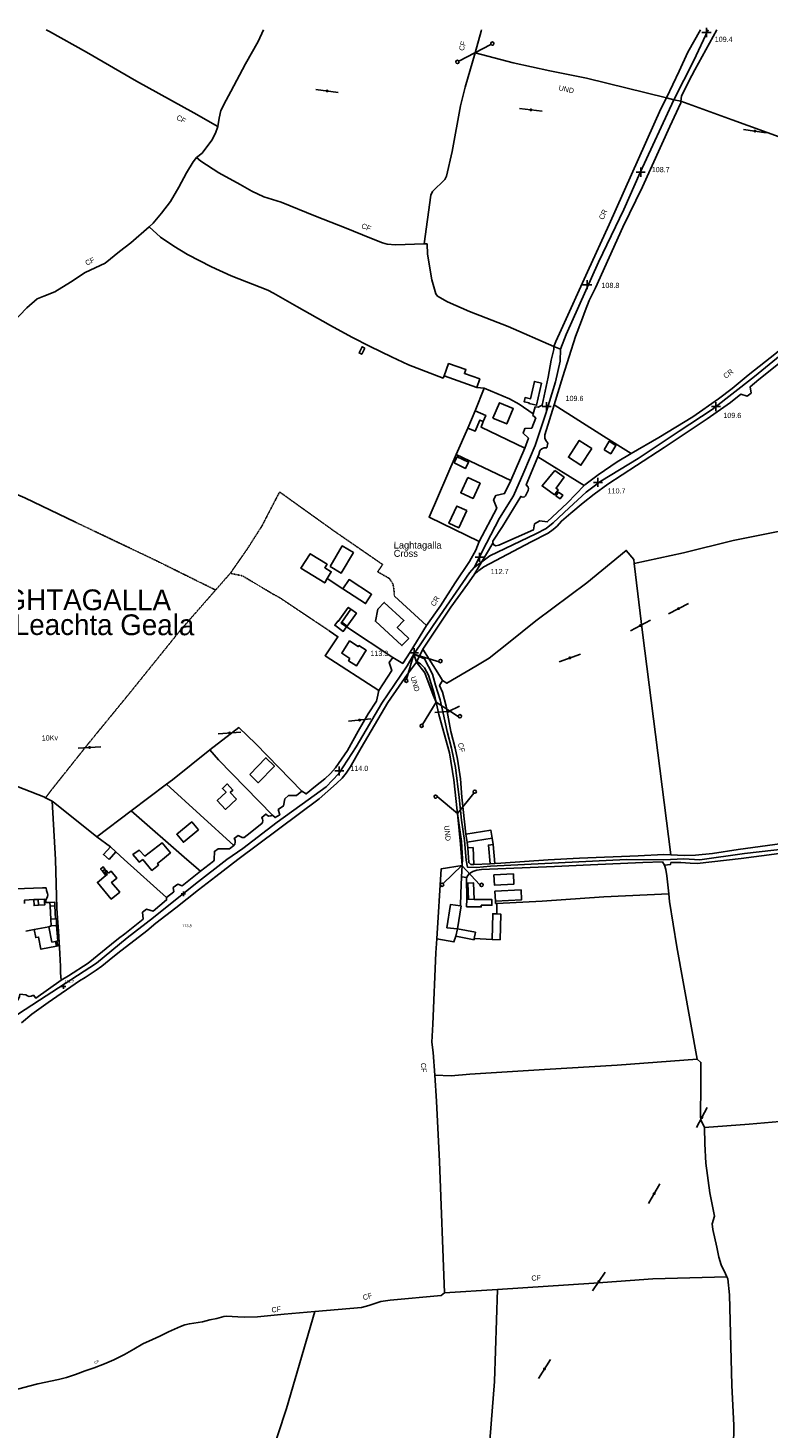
# Model space of a CAD drawing. Header units: metres. Extents: x 611948 to 1225781, y 656699 to 1316021.
# Tile 167 of 169: x 614196 to 614731, y 659032 to 660044. Entities that reach past the tile are written whole.
import ezdxf

# ---------------------------------------------------------------- set-up
doc = ezdxf.new("R2010")
doc.units = ezdxf.units.M
doc.linetypes.add('4696-B$0$PECK', pattern=[0.2, 0.1, -0.1])
for name, color, linetype in [('4696-08$0$BLD_INN_W', 253, 'Continuous'), ('4696-08$0$BLD_OTL_P', 253, 'Continuous'), ('4696-08$0$BLD_OTL_S', 253, 'Continuous'), ('4696-08$0$GEN_LIN_D', 253, 'Continuous'), ('4696-08$0$HT_CTRL', 253, 'Continuous'), ('4696-08$0$ROADS', 253, 'Continuous'), ('4696-08$0$ROADS_CTR', 253, 'Continuous'), ('4696-08$0$TOWNLAND', 253, 'Continuous'), ('4696-B$0$BDY_SYM', 253, 'Continuous'), ('4696-B$0$BLD_INN_W', 253, 'Continuous'), ('4696-B$0$BLD_OTL_S', 253, 'Continuous'), ('4696-B$0$GEN_LIN_D', 253, 'Continuous'), ('4696-B$0$GEN_PCK_D', 253, '4696-B$0$PECK'), ('4696-B$0$HT_CTRL', 253, 'Continuous'), ('4696-B$0$POLE_SYMB', 253, 'Continuous'), ('4696-B$0$ROADS', 253, 'Continuous'), ('4696-B$0$ROADS_CTR', 253, 'Continuous'), ('4696-B$0$TOWNLAND', 253, 'Continuous')]:
    doc.layers.add(name, color=color, linetype=linetype)
doc.styles.add('4696-08$0$STANDARD', font='txt')
doc.styles.add('4696-B$0$STANDARD', font='txt')

# ---------------------------------------------------------------- blocks, each defined once
blk = doc.blocks.new('4696-08$0$35', base_point=(150.27109, 306.896499))
for p, q in [((151.914023, 306.896499), (148.62816, 306.896499)), ((150.27109, 308.539432), (150.27109, 305.253567))]:
    blk.add_line(p, q)
blk = doc.blocks.new('4696-08')
at = {"layer": '4696-08$0$BLD_INN_W', "flags": 128}
for points in [[(614249.331, 659434.467), (614251.218, 659436.012)], [(614252.081, 659434.971), (614251.164, 659434.173), (614252.806, 659432.218), (614251.874, 659431.402)], [(614202.973, 659414.138), (614203.15, 659409.82)], [(614211.466, 659409.32), (614214.98, 659409.402)], [(614215.482, 659399.954), (614211.972, 659399.801)], [(614215.403, 659383.684), (614216.128, 659380.214)]]:
    blk.add_lwpolyline(points, dxfattribs=at)
at = {"layer": '4696-08$0$BLD_OTL_P', "flags": 128}
blk.add_lwpolyline([(614252.081, 659434.971), (614253.75, 659432.958)], dxfattribs=at)
at = {"layer": '4696-08$0$BLD_OTL_S', "flags": 128}
for points in [[(614278.533, 659442.872), (614276.059, 659441.088), (614274.44, 659442.984)], [(614292.881, 659442.984), (614289.239, 659440.065), (614289.979, 659438.904), (614285.218, 659435.086), (614278.533, 659442.872)], [(614253.75, 659432.958), (614255.643, 659434.529), (614259.81, 659429.506), (614256.041, 659426.379), (614261.855, 659419.369), (614255.746, 659414.3), (614245.764, 659426.333), (614251.874, 659431.402)], [(614249.331, 659434.467), (614248.056, 659436.004), (614249.933, 659437.56), (614251.218, 659436.012)], [(614251.874, 659431.402), (614249.331, 659434.467)], [(614251.218, 659436.012), (614252.081, 659434.971)], [(614199.714, 659413.976), (614202.973, 659414.138)], [(614203.15, 659409.82), (614199.975, 659409.63), (614199.714, 659413.976)], [(614202.973, 659414.138), (614207.408, 659414.366), (614207.564, 659411.763)], [(614207.564, 659411.763), (614207.664, 659410.091), (614203.15, 659409.82)], [(614214.98, 659409.402), (614214.84, 659412.042), (614211.331, 659411.855)], [(614211.331, 659411.855), (614211.466, 659409.32)], [(614211.466, 659409.32), (614211.972, 659399.801)], [(614215.482, 659399.954), (614214.98, 659409.402)], [(614216.183, 659395.179), (614216.068, 659399.985), (614215.482, 659399.954)], [(614199.99, 659392.212), (614210.679, 659394.255)], [(614216.128, 659380.214), (614204.914, 659378.071), (614203.233, 659386.862), (614201.091, 659386.453), (614199.99, 659392.212)], [(614210.679, 659394.255), (614212.795, 659383.185), (614215.403, 659383.684)], [(614211.972, 659399.801), (614212.229, 659394.968)], [(614212.229, 659394.968), (614216.183, 659395.179)], [(614215.403, 659383.684), (614216.482, 659383.89)], [(614216.482, 659383.89), (614217.148, 659380.409), (614216.128, 659380.214)]]:
    blk.add_lwpolyline(points, dxfattribs=at)
at = {"layer": '4696-08$0$GEN_LIN_D', "flags": 128}
for points in [[(614347.368, 659442.984), (614331.398, 659430.572), (614318.755, 659420.957), (614302.551, 659408.08), (614288.048, 659396.844), (614281.386, 659391.445), (614260.602, 659375.251), (614254.36, 659370.053), (614249.059, 659365.894), (614244.878, 659362.814), (614239.837, 659359.476), (614236.877, 659357.597), (614232.896, 659355.258), (614210.231, 659339.644), (614198.389, 659331.047), (614190.747, 659324.809)], [(614215.458, 659442.984), (614216.369, 659407.643), (614216.848, 659400.483), (614217.645, 659391.122), (614218.681, 659374.922), (614218.78, 659370.082), (614219.019, 659365.882), (614219.158, 659361.102), (614219.475, 659355.701)], [(614265.1, 659442.984), (614295.733, 659415.382)], [(614310.421, 659442.984), (614320.299, 659434.496)], [(614330.321, 659442.984), (614330.3, 659442.414), (614329.641, 659441.654), (614320.299, 659434.496)], [(614320.299, 659434.496), (614306.956, 659424.019), (614303.965, 659425.018), (614300.495, 659422.601), (614301.135, 659419.661), (614295.733, 659415.382)], [(614186.533, 659421.792), (614206.133, 659422.467), (614208.593, 659422.386), (614209.013, 659420.485), (614209.593, 659418.465), (614209.772, 659417.285), (614209.692, 659416.145), (614208.751, 659414.065), (614208.511, 659413.066), (614208.499, 659411.791)], [(614193.11, 659411.129), (614193.01, 659413.63), (614199.714, 659413.976)], [(614208.499, 659411.791), (614207.564, 659411.763)], [(614208.499, 659411.791), (614211.331, 659411.855)], [(614295.733, 659415.382), (614295.747, 659413.686), (614286.127, 659405.554), (614281.251, 659407.106), (614278.25, 659404.806), (614278.929, 659399.806), (614265.665, 659389.09), (614261.124, 659385.79), (614256.004, 659381.812), (614239.059, 659367.996), (614224.776, 659358.88), (614219.475, 659355.701)], [(614194.005, 659391.168), (614199.99, 659392.212)], [(614210.679, 659394.255), (614212.229, 659394.968)], [(614216.183, 659395.179), (614217.183, 659384.103), (614216.482, 659383.89)], [(614219.475, 659355.701), (614201.252, 659342.586), (614199.473, 659344.827), (614197.852, 659344.127), (614196.452, 659343.988), (614195.093, 659344.308), (614193.893, 659345.048), (614189.713, 659345.529), (614189.292, 659343.93), (614188.591, 659342.089), (614187.271, 659339.93), (614185.491, 659337.55), (614183.75, 659335.831), (614182.589, 659335.011), (614181.61, 659334.431), (614167.128, 659329.075), (614159.207, 659326.237)], [(614182.556, 659058.426), (614196.197, 659062.142), (614202.558, 659063.701), (614217.579, 659066.977), (614223.299, 659068.495), (614229.781, 659070.613), (614236.801, 659073.151), (614243.502, 659075.43), (614250.843, 659078.348), (614257.544, 659081.267), (614265.225, 659085.104), (614272.206, 659088.942), (614278.627, 659092.621), (614285.508, 659095.879), (614290.889, 659098.258), (614297.13, 659101.316), (614305.971, 659105.373), (614308.952, 659106.513), (614312.292, 659107.252), (614321.752, 659108.709), (614327.013, 659110.068), (614332.133, 659111.067), (614337.313, 659112.465), (614339.053, 659112.684), (614347.367, 659112.362)]]:
    blk.add_lwpolyline(points, dxfattribs=at)
at = {"layer": '4696-08$0$ROADS', "flags": 128}
for points in [[(614347.368, 659442.984), (614331.398, 659430.572), (614318.755, 659420.957), (614302.551, 659408.08), (614288.048, 659396.844), (614281.386, 659391.445), (614260.602, 659375.251), (614254.36, 659370.053), (614249.059, 659365.894), (614244.878, 659362.814), (614239.837, 659359.476), (614236.877, 659357.597), (614232.896, 659355.258), (614210.231, 659339.644), (614198.389, 659331.047), (614190.747, 659324.809)], [(614330.321, 659442.984), (614330.3, 659442.414), (614329.641, 659441.654), (614320.299, 659434.496)], [(614320.299, 659434.496), (614306.956, 659424.019), (614303.965, 659425.018), (614300.495, 659422.601), (614301.135, 659419.661), (614295.733, 659415.382)], [(614295.733, 659415.382), (614295.747, 659413.686), (614286.127, 659405.554), (614281.251, 659407.106), (614278.25, 659404.806), (614278.929, 659399.806), (614265.665, 659389.09), (614261.124, 659385.79), (614256.004, 659381.812), (614239.059, 659367.996), (614224.776, 659358.88), (614219.475, 659355.701)], [(614219.475, 659355.701), (614201.252, 659342.586), (614199.473, 659344.827), (614197.852, 659344.127), (614196.452, 659343.988), (614195.093, 659344.308), (614193.893, 659345.048), (614189.713, 659345.529), (614189.292, 659343.93), (614188.591, 659342.089), (614187.271, 659339.93), (614185.491, 659337.55), (614183.75, 659335.831), (614182.589, 659335.011), (614181.61, 659334.431), (614167.128, 659329.075), (614159.207, 659326.237)]]:
    blk.add_lwpolyline(points, dxfattribs=at)
at = {"layer": '4696-08$0$ROADS_CTR', "flags": 128}
blk.add_lwpolyline([(614092.478, 659296.134), (614111.124, 659303.61), (614131.583, 659309.189), (614153.592, 659317.869), (614178.079, 659325.928), (614187.999, 659330.888), (614203.808, 659341.116), (614245.035, 659368.084), (614267.353, 659386.373), (614286.262, 659400.942), (614316.64, 659425.431), (614339.307, 659442.984)], dxfattribs=at)
at = {"layer": '4696-08$0$TOWNLAND', "flags": 128}
blk.add_lwpolyline([(614182.556, 659058.426), (614196.197, 659062.142), (614202.558, 659063.701), (614217.579, 659066.977), (614223.299, 659068.495), (614229.781, 659070.613), (614236.801, 659073.151), (614243.502, 659075.43), (614250.843, 659078.348), (614257.544, 659081.267), (614265.225, 659085.104), (614272.206, 659088.942), (614278.627, 659092.621), (614285.508, 659095.879), (614290.889, 659098.258), (614297.13, 659101.316), (614305.971, 659105.373), (614308.952, 659106.513), (614312.292, 659107.252), (614321.752, 659108.709), (614327.013, 659110.068), (614332.133, 659111.067), (614337.313, 659112.465), (614339.053, 659112.684), (614347.367, 659112.362)], dxfattribs=at)
at = {"layer": '4696-08$0$HT_CTRL'}
for p in [(614307.914, 659418.159), (614221.295, 659351.161)]:
    blk.add_blockref('4696-08$0$35', p, dxfattribs=at)
at = {"layer": '4696-08$0$HT_CTRL', "style": '4696-08$0$STANDARD'}
for s, p in [('113.8', (614307.051, 659394.025)), ('112.7', (614221.958, 659353.903))]:
    blk.add_text(s, height=2, rotation=-0.1, dxfattribs=at).set_placement(p)
at = {"layer": '4696-08$0$TOWNLAND', "style": '4696-08$0$STANDARD'}
blk.add_text('CF', height=2, rotation=19.900004, dxfattribs=at).set_placement((614243.833, 659078.045))
blk = doc.blocks.new('4696-B$0$36', base_point=(144.988486, 310.919762))
blk.add_line((140.875383, 310.92339), (149.050238, 310.92339))
at = {"const_width": 0.539928}
blk.add_lwpolyline([(144.673376, 310.923808, 1), (145.213304, 310.923808, 1)], format="xyb", close=True, dxfattribs=at)
blk = doc.blocks.new('4696-B$0$44', base_point=(141.365186, 309.573129))
for p, q in [((148.348947, 316.096464), (141.361145, 309.556587)), ((141.361145, 309.556587), (147.90133, 302.797619))]:
    blk.add_line(p, q)
for centre in [(148.337847, 316.685942), (148.36005, 302.427234)]:
    blk.add_circle(centre, 0.589583)
blk = doc.blocks.new('4696-B$0$37', base_point=(145.909475, 308.83511))
blk.add_line((145.962562, 308.791096), (150.424369, 308.791096))
at = {"const_width": 0.51646}
blk.add_lwpolyline([(145.704332, 308.791096, 1), (146.220792, 308.791096, 1)], format="xyb", close=True, dxfattribs=at)
blk = doc.blocks.new('4696-B$0$30', base_point=(144.876269, 313.485642))
blk.add_line((144.905875, 313.497659), (149.765037, 313.497659))
blk = doc.blocks.new('4696-B$0$43', base_point=(147.36021, 308.857352))
blk.add_line((153.849537, 308.848253), (140.769785, 308.848253))
for centre in [(140.180307, 308.837153), (154.439015, 308.859353)]:
    blk.add_circle(centre, 0.589583)
blk = doc.blocks.new('4696-B$0$35', base_point=(150.27109, 306.896499))
for p, q in [((151.914023, 306.896499), (148.62816, 306.896499)), ((150.27109, 308.539432), (150.27109, 305.253567))]:
    blk.add_line(p, q)
blk = doc.blocks.new('4696-B')
at = {"layer": '4696-B$0$BLD_INN_W', "flags": 128}
for points in [[(614429.172, 659623.848), (614422.458, 659614.474)], [(614518.304, 659414.122), (614514.079, 659414.164)]]:
    blk.add_lwpolyline(points, dxfattribs=at)
at = {"layer": '4696-B$0$BLD_OTL_S', "flags": 128}
for points in [[(614439.188, 659812.707), (614436.954, 659808.288), (614435.011, 659809.262), (614437.253, 659813.681), (614439.188, 659812.707)], [(614520.156, 659784.358), (614522.275, 659790.387), (614511.252, 659794.263), (614512.279, 659797.175), (614499.811, 659801.559), (614496.664, 659792.632)], [(614496.664, 659792.632), (614520.156, 659784.358)], [(614566.97, 659787.459), (614563.463, 659771.419), (614558.03, 659772.609), (614558.137, 659773.068), (614554.478, 659773.863), (614555.143, 659776.916), (614559.107, 659776.053), (614561.842, 659788.581), (614566.97, 659787.459)], [(614518.941, 659767.43), (614513.582, 659754.938)], [(614524.764, 659759.579), (614526.694, 659764.096), (614518.941, 659767.43)], [(614531.799, 659762.169), (614541.789, 659757.932), (614546.483, 659768.973), (614536.488, 659773.214), (614531.799, 659762.169)], [(614513.582, 659754.938), (614518.904, 659752.643), (614522.339, 659760.624), (614524.764, 659759.579)], [(614603.279, 659740.11), (614595.44, 659727.978), (614586.456, 659733.791), (614594.302, 659745.923), (614603.279, 659740.11)], [(614612.239, 659739.277), (614616.025, 659745.365), (614620.801, 659742.392), (614617.023, 659736.31), (614612.239, 659739.277)], [(614503.863, 659729.682), (614511.963, 659725.706), (614514.173, 659730.19), (614506.072, 659734.16), (614503.863, 659729.682)], [(614576.687, 659724.152), (614567.439, 659713.065), (614576.301, 659706.601), (614579.134, 659710.206), (614577.511, 659711.443), (614583.278, 659719.324), (614576.687, 659724.152)], [(614513.74, 659719.121), (614522.571, 659714.997), (614517.464, 659704.03), (614508.624, 659708.149), (614513.74, 659719.121)], [(614577.398, 659705.997), (614580.432, 659703.792), (614582.342, 659706.405), (614579.304, 659708.613), (614577.398, 659705.997)], [(614512.882, 659695.216), (614507.178, 659682.815), (614500.027, 659686.107), (614505.736, 659698.5), (614512.882, 659695.216)], [(614414.065, 659654.855), (614422.899, 659669.659), (614430.893, 659664.892), (614422.072, 659650.083), (614414.065, 659654.855)], [(614423.332, 659638.578), (614427.772, 659645.391), (614444.114, 659634.763), (614439.69, 659627.949), (614423.332, 659638.578)], [(614429.172, 659623.848), (614427.197, 659625.262), (614419.933, 659615.121), (614419.634, 659615.335), (614417.472, 659612.315), (614423.61, 659607.919), (614425.922, 659611.147)], [(614422.458, 659614.474), (614426.381, 659611.664), (614433.095, 659621.038), (614429.172, 659623.848)], [(614471.031, 659602.742), (614466.014, 659597.61), (614446.879, 659615.264), (614448.611, 659623.935), (614453.175, 659628.881), (614467.404, 659615.752), (614462.648, 659610.808), (614471.031, 659602.742)], [(614425.922, 659611.147), (614422.058, 659613.915), (614422.458, 659614.474)], [(614428.446, 659588.238), (614422.482, 659592.034), (614428.17, 659600.972), (614434.472, 659596.961), (614434.902, 659597.636), (614440.26, 659594.226), (614433.167, 659583.082), (614427.471, 659586.707), (614428.446, 659588.238)], [(614355.9, 659504.491), (614367.682, 659516.519), (614373.843, 659510.494), (614362.073, 659498.46), (614355.9, 659504.491)], [(614346.365, 659486.522), (614338.438, 659479.197), (614332.472, 659485.647), (614338.843, 659491.527), (614336.226, 659494.372), (614339.718, 659497.598), (614343.816, 659493.163), (614341.885, 659491.385), (614346.365, 659486.522)], [(614318.844, 659464.319), (614307.954, 659455.364), (614303.149, 659461.213), (614314.027, 659470.168), (614318.844, 659464.319)], [(614512.319, 659461.161), (614530.443, 659464.046), (614531.374, 659458.316)], [(614513.261, 659455.362), (614512.319, 659461.161)], [(614255.097, 659452.163), (614250.136, 659446.642), (614254.258, 659443.029)], [(614259.193, 659448.587), (614255.097, 659452.163)], [(614292.881, 659442.984), (614298.526, 659447.773), (614292.541, 659455.03), (614280.045, 659445.458), (614275.851, 659449.695), (614271.419, 659446.506), (614274.44, 659442.984)], [(614531.374, 659458.316), (614513.261, 659455.362)], [(614518.084, 659439.384), (614517.458, 659451.582), (614513.765, 659451.392)], [(614513.765, 659451.392), (614514.312, 659440.717), (614515.868, 659439.27), (614518.084, 659439.384)], [(614531.915, 659453.911), (614528.577, 659453.395), (614529.906, 659439.765)], [(614533.254, 659440.033), (614531.915, 659453.911)], [(614254.258, 659443.029), (614259.193, 659448.587)], [(614529.906, 659439.765), (614533.254, 659440.033)], [(614532.605, 659431.921), (614546.632, 659432.516), (614546.959, 659425.057), (614532.928, 659424.465), (614532.605, 659431.921)], [(614518.304, 659414.122), (614517.801, 659426.058), (614513.571, 659425.877), (614514.079, 659414.164)], [(614533.667, 659412.863), (614552.609, 659413.858), (614552.234, 659420.989), (614533.3, 659420), (614533.667, 659412.863)], [(614506.203, 659392.819), (614498.537, 659393.581), (614501.165, 659410.523), (614508.299, 659409.427)], [(614512.884, 659414.176), (614512.822, 659408.729), (614523.338, 659408.623), (614523.352, 659409.903), (614531.073, 659409.827), (614531.116, 659413.996), (614518.304, 659414.122)], [(614514.079, 659414.164), (614512.884, 659414.176)], [(614508.299, 659409.427), (614508.774, 659409.354), (614506.203, 659392.819)], [(614531.18, 659385.077), (614531.71, 659403.681), (614534.705, 659403.598)], [(614534.705, 659403.598), (614537.522, 659403.52), (614536.985, 659384.908), (614531.18, 659385.077)], [(614504.93, 659387.433), (614506.203, 659392.819)], [(614506.203, 659392.819), (614519.225, 659390.346), (614518.356, 659385.757)], [(614518.356, 659385.757), (614518.195, 659384.909), (614504.93, 659387.433)]]:
    blk.add_lwpolyline(points, dxfattribs=at)
at = {"layer": '4696-B$0$GEN_LIN_D', "flags": 128}
for points in [[(614332.901, 659973.002), (614315.486, 659982.928), (614274.051, 660005.824), (614237.822, 660026.686), (614211, 660041.679), (614208.727, 660042.854)], [(614332.901, 659973.002), (614333.735, 659979.02), (614334.967, 659984.634), (614338.819, 659992.043), (614342.264, 659998.248), (614352.805, 660018.268), (614361.922, 660034.481), (614365.977, 660042.853)], [(614518.888, 660026.349), (614523.215, 660041.959), (614523.545, 660042.853)], [(614682.069, 660042.852), (614672.891, 660026.642), (614666.509, 660012.931), (614657.275, 659993.741)], [(614693.794, 660042.852), (614678.008, 660014.043), (614673.639, 660005.644), (614668.252, 659994.838), (614667.844, 659991.265)], [(614482.14, 659888.032), (614486.982, 659923.202), (614488.237, 659925.868), (614497.067, 659934.707), (614498.333, 659937.125), (614502.428, 659954.844), (614508.477, 659987.951), (614511.76, 660001.405), (614518.888, 660026.349)], [(614657.275, 659993.741), (614653.367, 659985.618), (614615.875, 659902.143), (614600.169, 659867.877), (614581.303, 659826.011), (614577.312, 659817.504), (614575.811, 659813.89)], [(614667.844, 659991.265), (614667.709, 659990.086), (614659.727, 659973.073), (614639.942, 659929.424), (614625.762, 659900.201), (614605.988, 659856.304), (614601.532, 659847.031), (614598.492, 659839.56), (614595.937, 659832.358), (614591.685, 659821.227), (614582.355, 659792.086), (614576.175, 659771.636)], [(614849.336, 659904.338), (614839.052, 659914.973), (614832.587, 659920.668), (614824.104, 659927.025), (614815.263, 659932.993), (614801.629, 659940.497), (614779.442, 659950.125), (614752.873, 659960.437), (614704.849, 659977.794), (614667.844, 659991.265)], [(614317.529, 659950.598), (614321.56, 659953.789), (614328.433, 659962.988), (614331.27, 659968.193), (614332.901, 659973.002)], [(614283.115, 659900.494), (614286.171, 659903.182), (614292.028, 659910.178), (614298.697, 659918.776), (614304.571, 659928.983), (614310.245, 659939.393), (614315.104, 659947.398), (614317.529, 659950.598)], [(614317.529, 659950.598), (614320.526, 659947.972), (614333.506, 659939.39), (614348.92, 659930.966), (614357.34, 659926.1), (614366.096, 659922.119), (614378.707, 659918.178), (614403.528, 659908.041), (614425.79, 659899.536), (614442.762, 659892.547), (614452.004, 659888.837), (614455.405, 659887.862), (614461.398, 659887.371), (614482.14, 659888.032)], [(614159.205, 659806.272), (614165.858, 659811.657), (614173.724, 659819.045), (614178.371, 659824.842), (614194.719, 659841.823), (614202.18, 659848.408), (614207.008, 659850.391), (614214.852, 659853.362), (614226.33, 659860.33), (614236.805, 659867.502), (614251.293, 659874.253), (614261.775, 659882.631), (614270.037, 659888.811), (614283.115, 659900.494)], [(614283.115, 659900.494), (614291.308, 659893.024), (614301.109, 659886.35), (614310.916, 659880.477), (614328.311, 659871.503), (614342.398, 659865.013), (614369.099, 659854.582), (614373.169, 659852.517), (614390.008, 659842.785), (614414.362, 659829.019), (614429.896, 659820.724), (614443.002, 659813.943), (614458.505, 659806.393), (614470.822, 659800.575), (614495.741, 659791.064), (614496.664, 659792.632)], [(614631.731, 659736.445), (614651.796, 659748.145), (614676.419, 659763.009), (614694.896, 659776.116), (614704.901, 659783.637), (614716.442, 659793.088), (614736.897, 659809.392), (614769.414, 659837.533), (614787.471, 659851.742), (614808.727, 659869.698), (614836.326, 659893.522), (614849.336, 659904.338)], [(614482.14, 659888.032), (614484.262, 659888.1), (614484.451, 659880.766), (614487.612, 659862.113), (614490.531, 659852.035), (614491.847, 659850.35), (614498.863, 659846.295), (614514.972, 659839.144), (614542.805, 659828.389), (614575.811, 659813.89)], [(614575.811, 659813.89), (614575.948, 659811.597), (614573.911, 659803.92), (614571.699, 659791.631), (614567.462, 659771.418), (614564.664, 659769.93), (614562.288, 659770.202), (614561.01, 659765.17)], [(614738.352, 659801.394), (614724.22, 659789.991), (614717.975, 659784.747), (614718.543, 659780.168), (614715.648, 659778.054), (614711.113, 659779.352), (614703.776, 659773.44), (614686.736, 659761.638), (614655.65, 659740.774), (614635.802, 659727.733), (614614.852, 659714.27), (614605.084, 659707.01), (614597.131, 659700.946), (614588.119, 659693.469), (614581.397, 659687.706), (614578.198, 659683.962), (614575.442, 659681.479), (614571.692, 659678.955), (614559.398, 659672.581), (614525.334, 659654.452), (614521.585, 659651.928), (614517.997, 659648.54)], [(614525.503, 659783.685), (614518.941, 659767.43)], [(614520.156, 659784.358), (614525.503, 659783.685)], [(614561.01, 659765.17), (614550.885, 659772.079), (614543.868, 659776.134), (614525.503, 659783.685)], [(614561.01, 659765.17), (614560.685, 659764.036), (614562.876, 659762.264), (614559.955, 659754.922), (614554.987, 659754.709), (614553.645, 659751.168), (614557.53, 659747.602), (614554.976, 659740.4)], [(614576.175, 659771.636), (614569.343, 659750.096), (614569.449, 659747.612), (614570.02, 659745.894), (614571.466, 659744.09), (614570.74, 659740.699), (614568.882, 659740.495), (614567.651, 659740.194), (614566.44, 659739.396), (614565.857, 659738.5), (614565.099, 659735.854), (614564.38, 659734.132)], [(614576.175, 659771.636), (614611.852, 659749.146), (614631.731, 659736.445)], [(614513.582, 659754.938), (614505.327, 659735.832)], [(614554.976, 659740.4), (614523.226, 659755.467), (614524.764, 659759.579)], [(614505.327, 659735.832), (614485.617, 659690.445), (614521.978, 659673.005)], [(614544.829, 659716.99), (614505.327, 659735.832)], [(614564.38, 659734.132), (614555.957, 659713.938), (614557.273, 659712.253), (614557.564, 659711.27), (614557.379, 659709.768), (614555.303, 659705.947), (614554.709, 659705.299), (614553.607, 659704.879), (614552.602, 659705.085), (614551.966, 659705.431), (614538.828, 659683.842), (614531.693, 659673.209), (614531.757, 659671.718)], [(614597.838, 659713.312), (614564.38, 659734.132)], [(614597.838, 659713.312), (614598.27, 659713.756), (614607.908, 659721.135), (614621.814, 659730.564), (614631.731, 659736.445)], [(614156.755, 659719.964), (614193.211, 659704.52), (614229.856, 659686.868)], [(614521.978, 659673.005), (614534.608, 659697.018), (614532.367, 659702.895), (614533.968, 659706.199), (614540.254, 659707.587), (614544.829, 659716.99)], [(614531.757, 659671.718), (614532.436, 659670.38), (614533.828, 659669.817), (614536.054, 659670.161), (614561.204, 659681.438), (614561.897, 659685.574), (614565.658, 659687.85), (614571.164, 659687.09), (614585.754, 659700.903), (614597.838, 659713.312)], [(614633.949, 659656.97), (614669.7, 659664.719), (614705.528, 659673.591), (614758.703, 659684.201), (614798.894, 659692.887), (614802.117, 659693.66)], [(614411.989, 659646.06), (614414.917, 659651.009), (614410.189, 659653.919), (614411.822, 659656.476), (614399.678, 659664.046), (614392.909, 659653.553), (614410.159, 659642.968), (614411.989, 659646.06)], [(614521.978, 659673.005), (614519.359, 659666.629), (614514.861, 659658.349), (614504.568, 659642.978), (614493.832, 659626.343), (614483.799, 659612.108)], [(614633.949, 659656.97), (614633.822, 659659.951), (614628.318, 659666.435), (614599.704, 659643.064), (614562.933, 659615.488), (614543.082, 659599.584), (614529.121, 659588.535), (614519.42, 659582.646), (614498.416, 659570.426), (614495.251, 659572.29)], [(614660.62, 659446.338), (614639.937, 659607.083), (614633.949, 659656.97)], [(614423.332, 659638.578), (614411.989, 659646.06)], [(614517.997, 659648.54), (614513.424, 659641.999), (614501.445, 659625.312), (614481.088, 659595.077)], [(614483.799, 659612.108), (614460.541, 659633.384)], [(614449.296, 659565.254), (614410.476, 659590.23), (614419.775, 659603.983), (614413.445, 659608.301)], [(614425.922, 659611.147), (614459.365, 659589.028)], [(614481.088, 659595.077), (614485.629, 659587.806), (614493.223, 659576.06), (614495.251, 659572.29)], [(614476.677, 659585.663), (614469.953, 659577.039), (614455.898, 659556.531), (614436.651, 659523.606), (614428.66, 659509.702), (614425.731, 659505.471), (614422.898, 659501.866), (614418.716, 659497.831), (614406.126, 659486.716), (614347.368, 659442.984)], [(614459.365, 659589.028), (614456.815, 659585.326), (614458.615, 659579.538), (614449.296, 659565.254)], [(614490.77, 659556.628), (614489.305, 659562.953), (614485.124, 659576.337), (614482.288, 659581.566), (614479.557, 659584.311), (614477.636, 659585.597), (614476.677, 659585.663)], [(614495.251, 659572.29), (614493.283, 659568.847), (614495.483, 659563.964), (614498.034, 659553.745), (614501.304, 659535.47), (614504.557, 659523.416), (614506.268, 659515.401), (614508.493, 659501.188), (614509.434, 659487.913), (614512.319, 659461.161)], [(614393.676, 659492.288), (614396.871, 659490.308), (614403.593, 659496.071), (614410.335, 659501.336), (614414.398, 659505.242), (614417.965, 659509.127), (614426.636, 659521.691), (614434.249, 659535.704), (614441.547, 659548.335), (614447.689, 659557.488)], [(614506.259, 659476.325), (614505.992, 659478.187), (614503.547, 659500.478), (614500.343, 659520.124), (614492.814, 659547.798), (614490.77, 659556.628)], [(614393.676, 659492.288), (614360.233, 659526.569), (614347.994, 659538.289), (614327.015, 659522.166)], [(614295.716, 659497.383), (614300.005, 659500.624), (614327.015, 659522.166)], [(614327.015, 659522.166), (614333.226, 659515.087), (614372.517, 659474.959)], [(614132.403, 659517.206), (614158.448, 659507.035), (614206.931, 659488.318), (614208.246, 659487.613)], [(614270.176, 659478.08), (614295.716, 659497.383)], [(614344.465, 659452.982), (614295.716, 659497.383)], [(614372.517, 659474.959), (614374.331, 659473.294), (614377.604, 659475.301), (614376.57, 659479.114), (614380.32, 659481.638), (614381.219, 659486.778), (614383.976, 659489.26), (614389.829, 659489.137), (614393.676, 659492.288)], [(614208.246, 659487.613), (614213.031, 659485.049)], [(614215.458, 659442.984), (614213.031, 659485.049)], [(614213.031, 659485.049), (614213.738, 659484.67), (614245.392, 659459.349)], [(614245.392, 659459.349), (614270.176, 659478.08)], [(614310.421, 659442.984), (614270.176, 659478.08)], [(614372.517, 659474.959), (614371.168, 659474.528), (614369.806, 659474.345), (614368.672, 659474.67), (614367.507, 659475.741), (614364.622, 659473.377), (614365.172, 659472.156), (614365.463, 659471.174), (614365.278, 659469.673), (614364.564, 659468.895), (614353.974, 659460.48), (614351.803, 659458.894), (614350.56, 659458.841), (614347.516, 659460.204), (614344.62, 659458.089), (614345.418, 659456.879), (614345.482, 659455.389), (614345.168, 659454.006), (614344.465, 659452.982)], [(614509.487, 659438.597), (614509.714, 659443.506), (614509.184, 659455.926), (614506.259, 659476.325)], [(614660.62, 659446.338), (614670.25, 659445.764), (614678.329, 659445.985), (614690.587, 659447.38), (614709.132, 659450.163), (614741.048, 659454.513), (614757.864, 659456.974), (614766.44, 659457.216), (614778.86, 659457.747), (614788.256, 659459.144), (614798.388, 659460.821), (614807.071, 659461.441), (614828.919, 659462.624), (614859.575, 659463.816)], [(614255.097, 659452.163), (614245.392, 659459.349)], [(614344.465, 659452.982), (614341.332, 659450.608), (614333.113, 659450.754), (614330.336, 659448.769), (614330.321, 659442.984)], [(614513.765, 659451.392), (614513.261, 659455.362)], [(614531.915, 659453.911), (614531.374, 659458.316)], [(614786.724, 659453.173), (614786.157, 659452.957), (614768.574, 659450.962), (614757.406, 659450.236), (614735.157, 659446.796), (614711.396, 659443.789), (614679.577, 659440.065), (614674.47, 659440.22), (614667.731, 659440.679), (614660.636, 659440.749), (614660.203, 659439.237), (614655.861, 659438.928)], [(614265.1, 659442.984), (614259.193, 659448.587)], [(614655.861, 659438.928), (614654.394, 659441.229), (614640.354, 659440.753), (614602.349, 659439.129), (614576.279, 659437.766), (614523.488, 659435.634), (614520.151, 659435.118), (614517.203, 659434.245), (614514.901, 659432.778), (614513.356, 659431.095), (614512.885, 659430.042)], [(614533.254, 659440.033), (614537.477, 659440.214), (614571.833, 659442.801), (614594.426, 659444.016), (614636.913, 659445.583), (614655.532, 659446.628), (614660.62, 659446.338)], [(614491.189, 659385.65), (614494.433, 659436.21), (614509.487, 659438.597)], [(614509.111, 659430.437), (614508.551, 659418.323), (614508.299, 659409.427)], [(614509.487, 659438.597), (614509.111, 659430.437)], [(614512.885, 659430.042), (614509.111, 659430.437)], [(614529.906, 659439.765), (614518.084, 659439.384)], [(614658.983, 659418.172), (614657.642, 659431.24), (614656.954, 659435.69), (614655.861, 659438.928)], [(614512.885, 659430.042), (614512.674, 659429.572), (614512.884, 659414.176)], [(614534.569, 659411.243), (614533.735, 659411.201), (614533.667, 659412.863)], [(614658.983, 659418.172), (614612.046, 659415.917), (614567.507, 659412.893), (614534.569, 659411.243)], [(614534.705, 659403.598), (614534.569, 659411.243)], [(614679.489, 659298.541), (614664.938, 659379.915), (614659.562, 659412.534), (614658.983, 659418.172)], [(614489.863, 659286.952), (614488.536, 659303.444), (614487.72, 659310.875), (614488.41, 659323.844), (614490.553, 659375.573), (614491.189, 659385.65)], [(614491.189, 659385.65), (614503.607, 659383.318), (614504.93, 659387.433)], [(614518.356, 659385.757), (614531.18, 659385.077)], [(614679.489, 659298.541), (614621.817, 659294.209), (614569.188, 659291.213), (614515.21, 659287.787), (614501.698, 659286.587), (614489.863, 659286.952)], [(614684.831, 659249.248), (614682.114, 659254.606), (614681.878, 659257.209), (614682.284, 659279.747), (614682.328, 659296.173), (614679.489, 659298.541)], [(614496.832, 659129.726), (614493.273, 659224.636), (614491.036, 659268.213), (614489.863, 659286.952)], [(614684.831, 659249.248), (614717.21, 659251.502), (614750.431, 659254.415), (614822.857, 659261.568)], [(614701.109, 659141.119), (614700.186, 659143.271), (614696.918, 659149.85), (614695.313, 659155.381), (614693.882, 659162.66), (614690.976, 659175.353), (614690.428, 659179.435), (614692.181, 659184.985), (614688.716, 659202.008), (614685.935, 659223.414), (614685.092, 659237.314), (614684.831, 659249.248)], [(614535.182, 659132.132), (614604.908, 659136.709), (614647.46, 659139.649), (614701.109, 659141.119)], [(614707.04, 658977.083), (614705.668, 658991.706), (614705.925, 659017.722), (614705.991, 659033.651), (614704.619, 659062.833), (614702.95, 659128.085), (614701.706, 659139.727), (614701.109, 659141.119)], [(614403.103, 659116.015), (614436.822, 659118.95), (614441.985, 659120.414), (614450.691, 659123.4), (614457.495, 659124.312), (614494.432, 659127.634), (614496.832, 659129.726)], [(614496.832, 659129.726), (614535.182, 659132.132)], [(614535.182, 659132.132), (614532.931, 659065.468), (614526.526, 658982.757)], [(614403.103, 659116.015), (614380.909, 659114.196), (614361.577, 659112.374), (614352.256, 659112.101), (614347.367, 659112.362)], [(614363.527, 658988.156), (614382.577, 659046.082), (614403.103, 659116.015)]]:
    blk.add_lwpolyline(points, dxfattribs=at)
at = {"layer": '4696-B$0$GEN_PCK_D', "flags": 128}
for points in [[(614544.829, 659716.99), (614554.976, 659740.4)], [(614341.95, 659649.994), (614354.369, 659667.798), (614364.595, 659683.846), (614377.529, 659708.718), (614416.882, 659680.491), (614452.075, 659656.243), (614448.464, 659650.96), (614456.974, 659646.13), (614459.65, 659641.863), (614460.165, 659638.634), (614460.541, 659633.384)], [(614229.856, 659686.868), (614286.017, 659660.163), (614331.242, 659637.785)], [(614341.95, 659649.994), (614331.242, 659637.785)], [(614372.512, 659635.013), (614350.776, 659647.984), (614341.95, 659649.994)], [(614331.242, 659637.785), (614305.808, 659608.787), (614268.756, 659562.862), (614239.409, 659527.021), (614214.316, 659495.523), (614208.246, 659487.613)], [(614413.445, 659608.301), (614377.796, 659632.151), (614372.512, 659635.013)], [(614459.365, 659589.028), (614466.558, 659584.694), (614471.914, 659592.884), (614483.799, 659612.108)], [(614447.689, 659557.488), (614449.296, 659565.254)]]:
    blk.add_lwpolyline(points, dxfattribs=at)
at = {"layer": '4696-B$0$ROADS', "flags": 128}
for points in [[(614682.069, 660042.852), (614672.891, 660026.642), (614666.509, 660012.931), (614657.275, 659993.741)], [(614693.794, 660042.852), (614678.008, 660014.043), (614673.639, 660005.644), (614668.252, 659994.838), (614667.844, 659991.265)], [(614657.275, 659993.741), (614653.367, 659985.618), (614615.875, 659902.143), (614600.169, 659867.877), (614581.303, 659826.011), (614577.312, 659817.504), (614575.811, 659813.89)], [(614667.844, 659991.265), (614667.709, 659990.086), (614659.727, 659973.073), (614639.942, 659929.424), (614625.762, 659900.201), (614605.988, 659856.304), (614601.532, 659847.031), (614598.492, 659839.56), (614595.937, 659832.358), (614591.685, 659821.227), (614582.355, 659792.086), (614576.175, 659771.636)], [(614631.731, 659736.445), (614651.796, 659748.145), (614676.419, 659763.009), (614694.896, 659776.116), (614704.901, 659783.637), (614716.442, 659793.088), (614736.897, 659809.392), (614769.414, 659837.533), (614787.471, 659851.742), (614808.727, 659869.698), (614836.326, 659893.522), (614849.336, 659904.338)], [(614575.811, 659813.89), (614575.948, 659811.597), (614573.911, 659803.92), (614571.699, 659791.631), (614567.462, 659771.418), (614564.664, 659769.93), (614562.288, 659770.202), (614561.01, 659765.17)], [(614738.352, 659801.394), (614724.22, 659789.991), (614717.975, 659784.747), (614718.543, 659780.168), (614715.648, 659778.054), (614711.113, 659779.352), (614703.776, 659773.44), (614686.736, 659761.638), (614655.65, 659740.774), (614635.802, 659727.733), (614614.852, 659714.27), (614605.084, 659707.01), (614597.131, 659700.946), (614588.119, 659693.469), (614581.397, 659687.706), (614578.198, 659683.962), (614575.442, 659681.479), (614571.692, 659678.955), (614559.398, 659672.581), (614525.334, 659654.452), (614521.585, 659651.928), (614517.997, 659648.54)], [(614561.01, 659765.17), (614560.685, 659764.036), (614562.876, 659762.264), (614559.955, 659754.922), (614554.987, 659754.709), (614553.645, 659751.168), (614557.53, 659747.602), (614554.976, 659740.4)], [(614576.175, 659771.636), (614569.343, 659750.096), (614569.449, 659747.612), (614570.02, 659745.894), (614571.466, 659744.09), (614570.74, 659740.699), (614568.882, 659740.495), (614567.651, 659740.194), (614566.44, 659739.396), (614565.857, 659738.5), (614565.099, 659735.854), (614564.38, 659734.132)], [(614564.38, 659734.132), (614555.957, 659713.938), (614557.273, 659712.253), (614557.564, 659711.27), (614557.379, 659709.768), (614555.303, 659705.947), (614554.709, 659705.299), (614553.607, 659704.879), (614552.602, 659705.085), (614551.966, 659705.431), (614538.828, 659683.842), (614531.693, 659673.209), (614531.757, 659671.718)], [(614544.829, 659716.99), (614554.976, 659740.4)], [(614597.838, 659713.312), (614598.27, 659713.756), (614607.908, 659721.135), (614621.814, 659730.564), (614631.731, 659736.445)], [(614521.978, 659673.005), (614534.608, 659697.018), (614532.367, 659702.895), (614533.968, 659706.199), (614540.254, 659707.587), (614544.829, 659716.99)], [(614531.757, 659671.718), (614532.436, 659670.38), (614533.828, 659669.817), (614536.054, 659670.161), (614561.204, 659681.438), (614561.897, 659685.574), (614565.658, 659687.85), (614571.164, 659687.09), (614585.754, 659700.903), (614597.838, 659713.312)], [(614521.978, 659673.005), (614519.359, 659666.629), (614514.861, 659658.349), (614504.568, 659642.978), (614493.832, 659626.343), (614483.799, 659612.108)], [(614531.757, 659671.718), (614517.997, 659648.54)], [(614517.997, 659648.54), (614513.424, 659641.999), (614501.445, 659625.312), (614481.088, 659595.077)], [(614459.365, 659589.028), (614466.558, 659584.694), (614471.914, 659592.884), (614483.799, 659612.108)], [(614476.677, 659585.663), (614481.088, 659595.077)], [(614476.677, 659585.663), (614481.088, 659595.077)], [(614481.088, 659595.077), (614485.629, 659587.806), (614493.223, 659576.06), (614495.251, 659572.29)], [(614476.677, 659585.663), (614469.953, 659577.039), (614455.898, 659556.531), (614436.651, 659523.606), (614428.66, 659509.702), (614425.731, 659505.471), (614422.898, 659501.866), (614418.716, 659497.831), (614406.126, 659486.716), (614347.368, 659442.984)], [(614459.365, 659589.028), (614456.815, 659585.326), (614458.615, 659579.538), (614449.296, 659565.254)], [(614490.77, 659556.628), (614489.305, 659562.953), (614485.124, 659576.337), (614482.288, 659581.566), (614479.557, 659584.311), (614477.636, 659585.597), (614476.677, 659585.663)], [(614495.251, 659572.29), (614493.283, 659568.847), (614495.483, 659563.964), (614498.034, 659553.745), (614501.304, 659535.47), (614504.557, 659523.416), (614506.268, 659515.401), (614508.493, 659501.188), (614509.434, 659487.913), (614512.319, 659461.161)], [(614447.689, 659557.488), (614449.296, 659565.254)], [(614393.676, 659492.288), (614396.871, 659490.308), (614403.593, 659496.071), (614410.335, 659501.336), (614414.398, 659505.242), (614417.965, 659509.127), (614426.636, 659521.691), (614434.249, 659535.704), (614441.547, 659548.335), (614447.689, 659557.488)], [(614506.259, 659476.325), (614505.992, 659478.187), (614503.547, 659500.478), (614500.343, 659520.124), (614492.814, 659547.798), (614490.77, 659556.628)], [(614372.517, 659474.959), (614374.331, 659473.294), (614377.604, 659475.301), (614376.57, 659479.114), (614380.32, 659481.638), (614381.219, 659486.778), (614383.976, 659489.26), (614389.829, 659489.137), (614393.676, 659492.288)], [(614372.517, 659474.959), (614371.168, 659474.528), (614369.806, 659474.345), (614368.672, 659474.67), (614367.507, 659475.741), (614364.622, 659473.377), (614365.172, 659472.156), (614365.463, 659471.174), (614365.278, 659469.673), (614364.564, 659468.895), (614353.974, 659460.48), (614351.803, 659458.894), (614350.56, 659458.841), (614347.516, 659460.204), (614344.62, 659458.089), (614345.418, 659456.879), (614345.482, 659455.389), (614345.168, 659454.006), (614344.465, 659452.982)], [(614509.487, 659438.597), (614509.714, 659443.506), (614509.184, 659455.926), (614506.259, 659476.325)], [(614513.261, 659455.362), (614512.319, 659461.161)], [(614660.62, 659446.338), (614670.25, 659445.764), (614678.329, 659445.985), (614690.587, 659447.38), (614709.132, 659450.163), (614741.048, 659454.513), (614757.864, 659456.974), (614766.44, 659457.216), (614778.86, 659457.747), (614788.256, 659459.144), (614798.388, 659460.821), (614807.071, 659461.441), (614828.919, 659462.624), (614859.575, 659463.816)], [(614344.465, 659452.982), (614341.332, 659450.608), (614333.113, 659450.754), (614330.336, 659448.769), (614330.321, 659442.984)], [(614513.765, 659451.392), (614513.261, 659455.362)], [(614513.765, 659451.392), (614514.312, 659440.717), (614515.868, 659439.27), (614518.084, 659439.384)], [(614786.724, 659453.173), (614786.157, 659452.957), (614768.574, 659450.962), (614757.406, 659450.236), (614735.157, 659446.796), (614711.396, 659443.789), (614679.577, 659440.065), (614674.47, 659440.22), (614667.731, 659440.679), (614660.636, 659440.749), (614660.203, 659439.237), (614655.861, 659438.928)], [(614655.861, 659438.928), (614654.394, 659441.229), (614640.354, 659440.753), (614602.349, 659439.129), (614576.279, 659437.766), (614523.488, 659435.634), (614520.151, 659435.118), (614517.203, 659434.245), (614514.901, 659432.778), (614513.356, 659431.095), (614512.885, 659430.042)], [(614533.254, 659440.033), (614537.477, 659440.214), (614571.833, 659442.801), (614594.426, 659444.016), (614636.913, 659445.583), (614655.532, 659446.628), (614660.62, 659446.338)], [(614509.487, 659438.597), (614509.111, 659430.437)], [(614512.885, 659430.042), (614509.111, 659430.437)], [(614529.906, 659439.765), (614518.084, 659439.384)], [(614529.906, 659439.765), (614533.254, 659440.033)]]:
    blk.add_lwpolyline(points, dxfattribs=at)
at = {"layer": '4696-B$0$ROADS_CTR', "flags": 128}
for points in [[(614662.685, 659992.354), (614677.114, 660020.697), (614687.622, 660042.852)], [(614662.685, 659992.354), (614638.433, 659939.682), (614626.632, 659913.048), (614608.234, 659874.809), (614584.707, 659822.665), (614580.681, 659812.042)], [(614518.204, 659653.974), (614529.609, 659662.603), (614562.861, 659678.383), (614570.27, 659682.194), (614575.342, 659686.27), (614586.895, 659697.207), (614599.24, 659708.452), (614609.841, 659716.62), (614636.895, 659732.832), (614666.652, 659752.767), (614690.379, 659768.215), (614720.959, 659792.168), (614759.31, 659823.544), (614851.777, 659901.648)], [(614518.204, 659653.974), (614527.277, 659671.783), (614536.708, 659689.637), (614546.616, 659706.002), (614554.232, 659723.015), (614562.398, 659742.269), (614570.105, 659765.462), (614577.151, 659788.302), (614580.376, 659803.388), (614580.681, 659812.042)], [(614474.593, 659591.391), (614488.507, 659612.267), (614514.876, 659650.348), (614518.204, 659653.974)], [(614339.307, 659442.984), (614350.888, 659450.909), (614375.853, 659469.827), (614398.144, 659485.973), (614411.202, 659495.594), (614420.414, 659505.163), (614432.872, 659524.295), (614451.45, 659555.891), (614469.888, 659583.025), (614474.593, 659591.391)], [(614474.593, 659591.391), (614482.372, 659588.095), (614488.223, 659577.046), (614490.244, 659569.065), (614493.748, 659558.291), (614495.772, 659548.714), (614498.758, 659535.453), (614501.976, 659523.355), (614504.677, 659509.558), (614507.326, 659487.862), (614509.226, 659471.366), (614511.176, 659456.768), (614512.425, 659442.471), (614513.426, 659437.422), (614520.029, 659437.271), (614530.084, 659438.118), (614628.489, 659443.044), (614655.403, 659442.587), (614669.912, 659443.533), (614681.517, 659442.681), (614713.785, 659447.272), (614777.571, 659454.555)]]:
    blk.add_lwpolyline(points, dxfattribs=at)
at = {"layer": '4696-B$0$TOWNLAND', "flags": 128}
for points in [[(614332.901, 659973.002), (614315.486, 659982.928), (614274.051, 660005.824), (614237.822, 660026.686), (614211, 660041.679), (614208.727, 660042.854)], [(614332.901, 659973.002), (614333.735, 659979.02), (614334.967, 659984.634), (614338.819, 659992.043), (614342.264, 659998.248), (614352.805, 660018.268), (614361.922, 660034.481), (614365.977, 660042.853)], [(614518.888, 660026.349), (614523.215, 660041.959), (614523.545, 660042.853)], [(614518.888, 660026.349), (614546.455, 660018.941), (614573.082, 660013.111), (614599.43, 660008.016), (614657.275, 659993.741)], [(614657.275, 659993.741), (614662.685, 659992.354)], [(614667.844, 659991.265), (614662.685, 659992.354)], [(614849.336, 659904.338), (614839.052, 659914.973), (614832.587, 659920.668), (614824.104, 659927.025), (614815.263, 659932.993), (614801.629, 659940.497), (614779.442, 659950.125), (614752.873, 659960.437), (614704.849, 659977.794), (614667.844, 659991.265)], [(614283.115, 659900.494), (614286.171, 659903.182), (614292.028, 659910.178), (614298.697, 659918.776), (614304.571, 659928.983), (614310.245, 659939.393), (614315.104, 659947.398), (614317.529, 659950.598)], [(614317.529, 659950.598), (614320.526, 659947.972), (614333.506, 659939.39), (614348.92, 659930.966), (614357.34, 659926.1), (614366.096, 659922.119), (614378.707, 659918.178), (614403.528, 659908.041), (614425.79, 659899.536), (614442.762, 659892.547), (614452.004, 659888.837), (614455.405, 659887.862), (614461.398, 659887.371), (614482.14, 659888.032)], [(614159.205, 659806.272), (614165.858, 659811.657), (614173.724, 659819.045), (614178.371, 659824.842), (614194.719, 659841.823), (614202.18, 659848.408), (614207.008, 659850.391), (614214.852, 659853.362), (614226.33, 659860.33), (614236.805, 659867.502), (614251.293, 659874.253), (614261.775, 659882.631), (614270.037, 659888.811), (614283.115, 659900.494)], [(614482.14, 659888.032), (614484.262, 659888.1), (614484.451, 659880.766), (614487.612, 659862.113), (614490.531, 659852.035), (614491.847, 659850.35), (614498.863, 659846.295), (614514.972, 659839.144), (614542.805, 659828.389), (614575.811, 659813.89)], [(614580.681, 659812.042), (614575.811, 659813.89)], [(614476.677, 659585.663), (614474.593, 659591.391)], [(614476.677, 659585.663), (614482.482, 659577.948), (614488.647, 659561.787), (614490.77, 659556.628)], [(614506.259, 659476.325), (614505.992, 659478.187), (614503.547, 659500.478), (614500.343, 659520.124), (614492.814, 659547.798), (614490.77, 659556.628)], [(614506.259, 659476.325), (614508.328, 659454.141), (614509.487, 659438.597)], [(614491.189, 659385.65), (614494.433, 659436.21), (614509.487, 659438.597)], [(614489.863, 659286.952), (614488.536, 659303.444), (614487.72, 659310.875), (614488.41, 659323.844), (614490.553, 659375.573), (614491.189, 659385.65)], [(614496.832, 659129.726), (614493.273, 659224.636), (614491.036, 659268.213), (614489.863, 659286.952)], [(614684.831, 659249.248), (614717.21, 659251.502), (614750.431, 659254.415), (614822.857, 659261.568)], [(614701.109, 659141.119), (614700.186, 659143.271), (614696.918, 659149.85), (614695.313, 659155.381), (614693.882, 659162.66), (614690.976, 659175.353), (614690.428, 659179.435), (614692.181, 659184.985), (614688.716, 659202.008), (614685.935, 659223.414), (614685.092, 659237.314), (614684.831, 659249.248)], [(614535.182, 659132.132), (614604.908, 659136.709), (614647.46, 659139.649), (614701.109, 659141.119)], [(614707.04, 658977.083), (614705.668, 658991.706), (614705.925, 659017.722), (614705.991, 659033.651), (614704.619, 659062.833), (614702.95, 659128.085), (614701.706, 659139.727), (614701.109, 659141.119)], [(614403.103, 659116.015), (614436.822, 659118.95), (614441.985, 659120.414), (614450.691, 659123.4), (614457.495, 659124.312), (614494.432, 659127.634), (614496.832, 659129.726)], [(614496.832, 659129.726), (614535.182, 659132.132)], [(614403.103, 659116.015), (614380.909, 659114.196), (614361.577, 659112.374), (614352.256, 659112.101), (614347.367, 659112.362)], [(614363.527, 658988.156), (614382.577, 659046.082), (614403.103, 659116.015)]]:
    blk.add_lwpolyline(points, dxfattribs=at)
at = {"layer": '4696-B$0$BDY_SYM', "xscale": 2, "yscale": 2}
for name, p, rotation in [('4696-B$0$43', (614518.888, 660026.349), 27.55100000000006), ('4696-B$0$44', (614474.593, 659591.391), 300.0090000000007), ('4696-B$0$44', (614490.77, 659556.628), 284.0140000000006), ('4696-B$0$44', (614506.259, 659476.325), 97.17900000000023), ('4696-B$0$44', (614509.487, 659438.597), 269.5710000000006)]:
    blk.add_blockref(name, p, dxfattribs=dict(at, rotation=rotation))
at = {"layer": '4696-B$0$HT_CTRL', "xscale": 2, "yscale": 2}
for p in [(614686.311, 660040.901), (614638.741, 659939.949), (614600.04, 659858.539), (614570.709, 659770.436), (614693.143, 659770.442), (614607.765, 659715.655), (614522.236, 659661.483), (614474.797, 659592.39), (614420.715, 659506.962)]:
    blk.add_blockref('4696-B$0$35', p, dxfattribs=at)
at = {"layer": '4696-B$0$POLE_SYMB', "xscale": 2, "yscale": 2}
for name, p, rotation in [('4696-B$0$36', (614411.818, 659998.666), 172.6760000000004), ('4696-B$0$36', (614559.246, 659984.983), 173.4410000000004), ('4696-B$0$36', (614721.234, 659969.698), 171.6960000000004), ('4696-B$0$36', (614666.025, 659624.292), 207.3310000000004), ('4696-B$0$36', (614638.459, 659612.052), 207.8800000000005), ('4696-B$0$36', (614587.429, 659588.719), 199.9560000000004), ('4696-B$0$37', (614499.527, 659550.1), 24.50900000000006), ('4696-B$0$36', (614435.342, 659543.767), 186.1520000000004), ('4696-B$0$30', (614499.527, 659550.1), 184.5830000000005), ('4696-B$0$36', (614341.239, 659534.441), 184.6690000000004), ('4696-B$0$36', (614239.983, 659524.018), 183.5940000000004), ('4696-B$0$36', (614682.952, 659256.424), 61.78500000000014), ('4696-B$0$36', (614648.529, 659201.395), 60.45800000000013), ('4696-B$0$36', (614608.501, 659137.82), 56.72200000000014), ('4696-B$0$36', (614569.125, 659074.594), 58.12600000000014)]:
    blk.add_blockref(name, p, dxfattribs=dict(at, rotation=rotation))
at = {"layer": '4696-B$0$TOWNLAND', "xscale": 2, "yscale": 2}
for name, p, rotation in [('4696-B$0$43', (614518.888, 660026.349), 27.55100000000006), ('4696-B$0$44', (614474.593, 659591.391), 300.0090000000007), ('4696-B$0$44', (614490.77, 659556.628), 284.0140000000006), ('4696-B$0$44', (614506.259, 659476.325), 97.17900000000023), ('4696-B$0$44', (614509.487, 659438.597), 269.5710000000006)]:
    blk.add_blockref(name, p, dxfattribs=dict(at, rotation=rotation))
at = {"layer": '4696-B$0$HT_CTRL', "style": '4696-B$0$STANDARD'}
for s, p in [('109.4', (614692.26, 660034.167)), ('108.7', (614646.739, 659939.949)), ('108.8', (614610.349, 659856.228)), ('109.6', (614584.368, 659774.479)), ('109.6', (614698.501, 659762.19)), ('110.7', (614614.764, 659707.657)), ('112.7', (614530.234, 659649.333)), ('113.3', (614443.197, 659590.119)), ('114.0', (614428.713, 659506.962))]:
    blk.add_text(s, height=3.75, rotation=-0.1, dxfattribs=at).set_placement(p)
at = {"layer": '4696-B$0$POLE_SYMB', "style": '4696-B$0$STANDARD'}
blk.add_text('10Kv', height=3.75, rotation=1.5, dxfattribs=at).set_placement((614205.525, 659528.855))
at = {"layer": '4696-B$0$ROADS', "style": '4696-B$0$STANDARD'}
for s, p in [('Laghtagalla', (614460.091, 659667.809)), ('Laghtagalla', (614460.091, 659667.809)), ('Cross', (614460.091, 659661.809)), ('Cross', (614460.091, 659661.809))]:
    blk.add_text(s, height=5, rotation=-0.1, dxfattribs=at).set_placement(p)
at = {"layer": '4696-B$0$TOWNLAND', "style": '4696-B$0$STANDARD'}
for s, height, rotation, p in [('CF', 3.75, 74.800016, (614510.654, 660027.388)), ('UND', 3.75, -13.100003, (614579.048, 659999.319)), ('CF', 3.75, -30.700006, (614302.398, 659978.456)), ('CR', 3.75, 65.500014, (614611.672, 659905.162)), ('CF', 3.75, -21.700005, (614436.336, 659899.702)), ('CF', 3.75, 25.600005, (614237.984, 659872.269)), ('CR', 3.75, 37.400008, (614700.241, 659790.459)), ('LAGHTAGALLA', 15, -0.1, (614154.094, 659623.37)), ('CR', 3.75, 59.400012, (614489.697, 659625.606)), ('Na Leachta Geala', 15, -0.1, (614154.094, 659605.37)), ('UND', 3.75, -72.500015, (614472.109, 659574.652)), ('CF', 3.75, -76.500016, (614506.447, 659526.857)), ('UND', 3.75, -84.000017, (614496.485, 659467.332)), ('CF', 3.75, -85.900018, (614479.614, 659295.706)), ('CF', 3.75, 3.900001, (614559.805, 659138.281)), ('CF', 3.75, 16.500003, (614438.31, 659124.194)), ('CF', 3.75, 6.400001, (614371.86, 659115.38))]:
    blk.add_text(s, height=height, rotation=rotation, dxfattribs=at).set_placement(p)
blk = doc.blocks.new('OS Mapping')
for name in ['4696-B', '4696-08']:
    blk.add_blockref(name, (0, 0))

msp = doc.modelspace()

# ---------------------------------------------------------------- block references
msp.add_blockref('OS Mapping', (0, 0))

doc.saveas('drawing.dxf')
